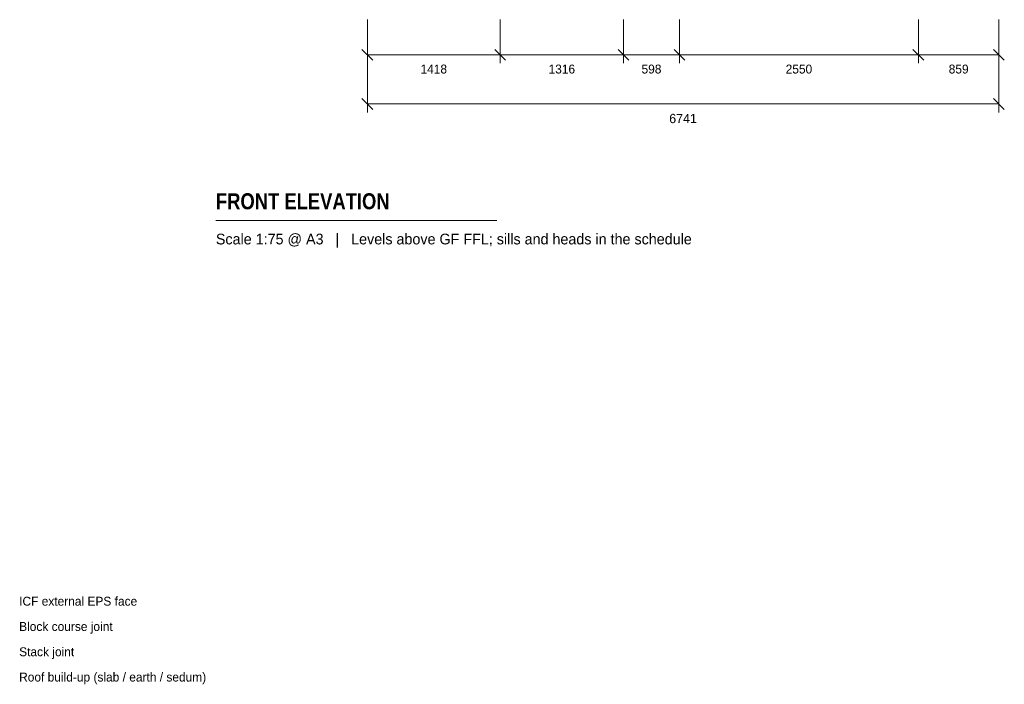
# Model space of a CAD drawing. Header units: millimetres. Extents: x -12225 to 9375, y -7780 to 11892.
# Tile 2 of 20: x -3711 to 6799, y -7780 to -682. Entities that reach past the tile are written whole.
import ezdxf
from ezdxf.enums import TextEntityAlignment as Align

# ---------------------------------------------------------------- set-up
doc = ezdxf.new("R2010")
doc.units = ezdxf.units.MM
for name, color, linetype in [('LINE-INK', 7, 'Continuous'), ('TEXT-INK', 7, 'Continuous'), ('TEXT-STEEL_GREY', 7, 'Continuous')]:
    doc.layers.add(name, color=color, linetype=linetype)
doc.styles.add('OpenSansCondensed-Bold', font='OpenSansCondensed-Bold.ttf')

msp = doc.modelspace()

# ---------------------------------------------------------------- linework, layer by layer
at = {"layer": 'LINE-INK', "lineweight": 5}
for p, q in [((0, -682), (0, -1147)), ((0, -682), (0, -1672)), ((1418, -682), (1418, -1147)), ((2734, -682), (2734, -1147)), ((3332, -682), (3332, -1147)), ((5882, -682), (5882, -1147)), ((6741, -682), (6741, -1147)), ((6741, -682), (6741, -1672)), ((-58, -999), (58, -1116)), ((1360, -999), (1476, -1116)), ((2676, -999), (2792, -1116)), ((3274, -999), (3390, -1116)), ((5824, -999), (5940, -1116)), ((6683, -999), (6799, -1116)), ((0, -1057), (6741, -1057)), ((-58, -1524), (58, -1641)), ((6683, -1524), (6799, -1641)), ((0, -1582), (6741, -1582)), ((-1617, -2827), (1383, -2827))]:
    msp.add_line(p, q, dxfattribs=at)

# ---------------------------------------------------------------- texts
at = {"layer": 'TEXT-INK'}
for s, height, p in [('1418', 95.2, (709, -1257)), ('1316', 95.2, (2076, -1257)), ('598', 95.2, (3033, -1257)), ('2550', 95.2, (4607, -1257)), ('859', 95.2, (6312, -1257)), ('6741', 99.1, (3370, -1787))]:
    msp.add_text(s, height=height, dxfattribs=at).set_placement(p, align=Align.CENTER)
at = {"layer": 'TEXT-INK', "style": 'OpenSansCondensed-Bold'}
msp.add_text('FRONT ELEVATION', height=171.45, dxfattribs=at).set_placement((-1617, -2707))
at = {"layer": 'TEXT-INK'}
for s, p in [('ICF external EPS face', (-3717, -6940)), ('Block course joint', (-3717, -7210)), ('Stack joint', (-3717, -7480)), ('Roof build-up (slab / earth / sedum)', (-3717, -7750))]:
    msp.add_text(s, height=95.25, dxfattribs=at).set_placement(p)
at = {"layer": 'TEXT-STEEL_GREY'}
msp.add_text('Scale 1:75 @ A3   |   Levels above GF FFL; sills and heads in the schedule', height=114.3, dxfattribs=at).set_placement((-1617, -3082))

doc.saveas('drawing.dxf')
